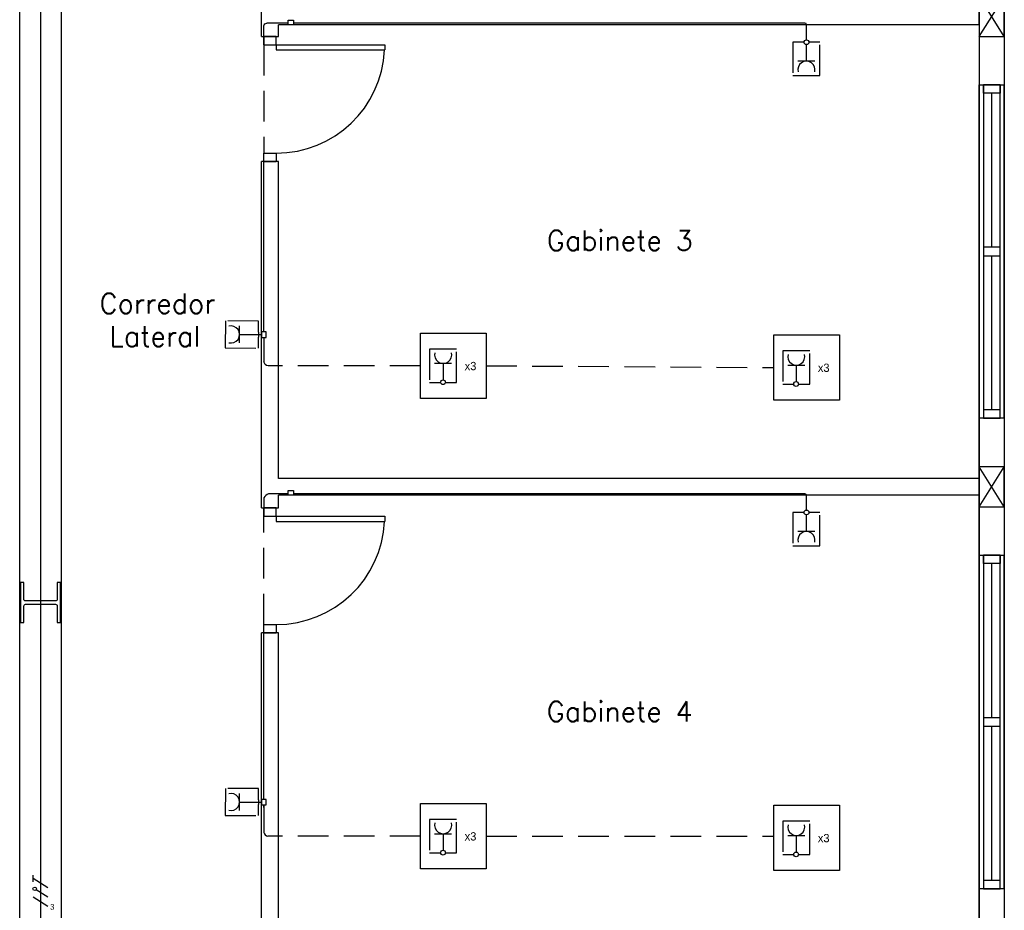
# Model space of a CAD drawing. Header units: millimetres. Extents: x -559 to 10735, y -2326 to 222.
# Tile 4 of 256: x -504 to -488, y 97 to 112. Entities that reach past the tile are written whole.
import ezdxf

# ---------------------------------------------------------------- set-up
doc = ezdxf.new("R2010")
doc.units = ezdxf.units.MM
doc.header["$LTSCALE"] = 4
doc.linetypes.add('HIDDEN2', pattern=[0.1875, 0.125, -0.0625])
for name, color, linetype in [('222', 22, 'Continuous'), ('Caminhos entre Quadros Eletricos', 2, 'Continuous'), ('Identificaçao de Comodos', 251, 'Continuous'), ('Planta Baixa', 251, 'Continuous')]:
    doc.layers.add(name, color=color, linetype=linetype)
doc.styles.add('ROMANS8', font='romans8', dxfattribs={"height": 0.2})

# ---------------------------------------------------------------- blocks, each defined once
blk = doc.blocks.new('AUW01D3S-flat-7-flat-1')
at = {"color": 9}
for p, q in [((-0.075, 0), (-0.075, 2)), ((0.075, 0), (0.075, 2))]:
    blk.add_line(p, q, dxfattribs=at)
blk = doc.blocks.new('AUD18D1S-flat-17-flat-1')
at = {"color": 9}
for p, q in [((-0.075, 2), (0.075, 2)), ((0.075, 0), (-0.075, 0))]:
    blk.add_line(p, q, dxfattribs=at)
blk = doc.blocks.new('AUD19D1S-flat-17-flat-1')
at = {"color": 9}
for p, q in [((0, 2), (0, 2)), ((0, 0), (0, 0))]:
    blk.add_line(p, q, dxfattribs=at)
blk = doc.blocks.new('AUD37D1S-flat-47-flat-1')
at = {"color": 9}
for p, q in [((-0.05, 0.05), (-0.05, 0)), ((0.05, 0.05), (-0.05, 0.05)), ((-0.05, 0), (0.05, 0)), ((0.05, 0), (0.05, 0.05))]:
    blk.add_line(p, q, dxfattribs=at)
at = {"color": 9, "oblique": 36.8699, "width": 1.25, "flags": 3}
for p in [(-0.05, 0.05), (0, 0.05), (0.05, 0.05)]:
    blk.add_attdef('JAMBPT', p, '', height=0.00632, rotation=153.43495, dxfattribs=at)
at = {"color": 9, "width": 0.5, "flags": 3}
for p in [(-0.05, 0.05), (0, 0.05)]:
    blk.add_attdef('JAMBPT', p, '', height=0.01, rotation=90, dxfattribs=at)
blk = doc.blocks.new('AUD37D1S-flat-46-flat-1')
at = {"color": 9}
for p, q in [((-0.05, 0), (0.05, 0)), ((-0.05, -0.05), (-0.05, 0)), ((0.05, 0), (0.05, -0.05)), ((0.05, -0.05), (-0.05, -0.05))]:
    blk.add_line(p, q, dxfattribs=at)
at = {"color": 9, "text_generation_flag": 4, "flags": 3}
for p, height, rotation, width in [((-0.05, -0.05), 0.00632, 206.56505, 1.25), ((-0.05, -0.05), 0.01, 270, 0.5), ((0, -0.05), 0.00632, 206.56505, 1.25), ((0, -0.05), 0.01, 270, 0.5), ((0.05, -0.05), 0.00632, 206.56505, 1.25)]:
    blk.add_attdef('JAMBPT', p, '', height=height, rotation=rotation, dxfattribs=dict(at, width=width))
blk = doc.blocks.new('AUD40D1S-flat-14-flat-1')
at = {"color": 9}
for p, q in [((-0.05, 1), (-0.05, -1)), ((0.05, 1), (-0.05, 1)), ((0.05, -1), (0.05, 1)), ((-0.05, -1), (0.05, -1))]:
    blk.add_line(p, q, dxfattribs=at)
blk = doc.blocks.new('AUD40D1S-flat-13-flat-1')
at = {"color": 9}
for p, q in [((-0.05, 1), (-0.05, -1)), ((0.05, 1), (-0.05, 1)), ((0.05, -1), (0.05, 1)), ((-0.05, -1), (0.05, -1))]:
    blk.add_line(p, q, dxfattribs=at)
blk = doc.blocks.new('AUD37D1S-flat-45-flat-1')
at = {"color": 9}
for p, q in [((-0.05, 0.05), (-0.05, 0)), ((0.05, 0.05), (-0.05, 0.05)), ((-0.05, 0), (0.05, 0)), ((0.05, 0), (0.05, 0.05))]:
    blk.add_line(p, q, dxfattribs=at)
at = {"color": 9, "oblique": 36.8699, "width": 1.25, "flags": 3}
for p in [(-0.05, 0.05), (0, 0.05), (0.05, 0.05)]:
    blk.add_attdef('JAMBPT', p, '', height=0.00632, rotation=153.43495, dxfattribs=at)
at = {"color": 9, "width": 0.5, "flags": 3}
for p in [(-0.05, 0.05), (0, 0.05)]:
    blk.add_attdef('JAMBPT', p, '', height=0.01, rotation=90, dxfattribs=at)
blk = doc.blocks.new('AUW01D1S-flat-18-flat-1')
at = {"color": 9}
blk.add_line((0, -0.4625), (0, 0.4625), dxfattribs=at)
blk = doc.blocks.new('AUW01D1S-flat-17-flat-1')
at = {"color": 9}
blk.add_line((0, -0.4625), (0, 0.4625), dxfattribs=at)
blk = doc.blocks.new('AUD18D1S-flat-3-flat-1')
at = {"color": 9}
for p, q in [((-0.05, 0), (0.05, 0)), ((0.05, -0.75), (-0.05, -0.75))]:
    blk.add_line(p, q, dxfattribs=at)
blk = doc.blocks.new('AUD19D1S-flat-3-flat-1')
at = {"color": 9}
for p, q in [((0, 0), (0, 0)), ((0, -0.75), (0, -0.75))]:
    blk.add_line(p, q, dxfattribs=at)
blk = doc.blocks.new('AUD37D1S-flat-8-flat-1')
at = {"color": 9}
for p, q in [((0.0375, 0), (-0.0375, 0)), ((-0.0375, 0), (-0.0375, -0.05)), ((0.0375, -0.05), (0.0375, 0)), ((-0.0375, -0.05), (0.0375, -0.05))]:
    blk.add_line(p, q, dxfattribs=at)
at = {"color": 9, "oblique": 22.61986, "width": 1.083333, "flags": 3}
for p in [(-0.0375, -0.05), (0, -0.05), (0.0375, -0.05)]:
    blk.add_attdef('JAMBPT', p, '', height=0.00588, rotation=326.30993, dxfattribs=at)
at = {"color": 9, "width": 0.666667, "flags": 3}
for p in [(0, -0.05), (0.0375, -0.05)]:
    blk.add_attdef('JAMBPT', p, '', height=0.0075, rotation=270, dxfattribs=at)
blk = doc.blocks.new('AUD37D1S-flat-7-flat-1')
at = {"color": 9}
for p, q in [((-0.0375, 0.05), (0.0375, 0.05)), ((-0.0375, 0), (-0.0375, 0.05)), ((0.0375, 0), (-0.0375, 0)), ((0.0375, 0.05), (0.0375, 0))]:
    blk.add_line(p, q, dxfattribs=at)
at = {"color": 9, "text_generation_flag": 4, "flags": 3}
for p, height, rotation, width in [((-0.0375, 0.05), 0.00588, 33.69007, 1.083333), ((0, 0.05), 0.0075, 90, 0.666667), ((0, 0.05), 0.00588, 33.69007, 1.083333), ((0.0375, 0.05), 0.0075, 90, 0.666667), ((0.0375, 0.05), 0.00588, 33.69007, 1.083333)]:
    blk.add_attdef('JAMBPT', p, '', height=height, rotation=rotation, dxfattribs=dict(at, width=width))
blk = doc.blocks.new('AUD41D1S-flat-3-flat-1')
at = {"color": 9}
for p, q in [((0.0375, 0.375), (-0.0375, 0.375)), ((-0.0375, -0.375), (0.0375, -0.375))]:
    blk.add_line(p, q, dxfattribs=at)
blk = doc.blocks.new('AUD29D1S-flat-7-flat-1')
at = {"color": 9}
for p, q in [((0, 0.325), (0, 0.2934)), ((0, 0.325), (0.65, 0.325)), ((0.65, 0.325), (0.65, 0.2934)), ((0, 0.2934), (0.65, 0.2934))]:
    blk.add_line(p, q, dxfattribs=at)
blk.add_ellipse((0, 0.325), major_axis=(0.4596, 0.4596), ratio=1, start_param=3.926991, end_param=5.449157, dxfattribs=at)
blk = doc.blocks.new('AUD18D1S-flat-2-flat-1')
at = {"color": 9}
for p, q in [((-0.05, 0), (0.05, 0)), ((0.05, -0.75), (-0.05, -0.75))]:
    blk.add_line(p, q, dxfattribs=at)
blk = doc.blocks.new('AUD19D1S-flat-2-flat-1')
at = {"color": 9}
for p, q in [((0, 0), (0, 0)), ((0, -0.75), (0, -0.75))]:
    blk.add_line(p, q, dxfattribs=at)
blk = doc.blocks.new('AUD37D1S-flat-6-flat-1')
at = {"color": 9}
for p, q in [((0.0375, 0), (-0.0375, 0)), ((-0.0375, 0), (-0.0375, -0.05)), ((0.0375, -0.05), (0.0375, 0)), ((-0.0375, -0.05), (0.0375, -0.05))]:
    blk.add_line(p, q, dxfattribs=at)
at = {"color": 9, "oblique": 22.61986, "width": 1.083333, "flags": 3}
for p in [(-0.0375, -0.05), (0, -0.05), (0.0375, -0.05)]:
    blk.add_attdef('JAMBPT', p, '', height=0.00588, rotation=326.30993, dxfattribs=at)
at = {"color": 9, "width": 0.666667, "flags": 3}
for p in [(0, -0.05), (0.0375, -0.05)]:
    blk.add_attdef('JAMBPT', p, '', height=0.0075, rotation=270, dxfattribs=at)
blk = doc.blocks.new('AUD37D1S-flat-5-flat-1')
at = {"color": 9}
for p, q in [((-0.0375, 0.05), (0.0375, 0.05)), ((-0.0375, 0), (-0.0375, 0.05)), ((0.0375, 0), (-0.0375, 0)), ((0.0375, 0.05), (0.0375, 0))]:
    blk.add_line(p, q, dxfattribs=at)
at = {"color": 9, "text_generation_flag": 4, "flags": 3}
for p, height, rotation, width in [((-0.0375, 0.05), 0.00588, 33.69007, 1.083333), ((0, 0.05), 0.0075, 90, 0.666667), ((0, 0.05), 0.00588, 33.69007, 1.083333), ((0.0375, 0.05), 0.0075, 90, 0.666667), ((0.0375, 0.05), 0.00588, 33.69007, 1.083333)]:
    blk.add_attdef('JAMBPT', p, '', height=height, rotation=rotation, dxfattribs=dict(at, width=width))
blk = doc.blocks.new('AUD41D1S-flat-2-flat-1')
at = {"color": 9}
for p, q in [((0.0375, 0.375), (-0.0375, 0.375)), ((-0.0375, -0.375), (0.0375, -0.375))]:
    blk.add_line(p, q, dxfattribs=at)
blk = doc.blocks.new('AUD29D1S-flat-6-flat-1')
at = {"color": 9}
for p, q in [((0, 0.325), (0, 0.2934)), ((0, 0.325), (0.65, 0.325)), ((0.65, 0.325), (0.65, 0.2934)), ((0, 0.2934), (0.65, 0.2934))]:
    blk.add_line(p, q, dxfattribs=at)
blk.add_ellipse((0, 0.325), major_axis=(0.4596, 0.4596), ratio=1, start_param=3.926991, end_param=5.449157, dxfattribs=at)
blk = doc.blocks.new('AUW01D3S-flat-6-flat-1')
at = {"color": 9}
for p, q in [((-0.075, 0), (-0.075, 2)), ((0.075, 0), (0.075, 2))]:
    blk.add_line(p, q, dxfattribs=at)
blk = doc.blocks.new('AUD18D1S-flat-16-flat-1')
at = {"color": 9}
for p, q in [((-0.075, 2), (0.075, 2)), ((0.075, 0), (-0.075, 0))]:
    blk.add_line(p, q, dxfattribs=at)
blk = doc.blocks.new('AUD37D1S-flat-44-flat-1')
at = {"color": 9}
for p, q in [((-0.05, 0.05), (-0.05, 0)), ((0.05, 0.05), (-0.05, 0.05)), ((-0.05, 0), (0.05, 0)), ((0.05, 0), (0.05, 0.05))]:
    blk.add_line(p, q, dxfattribs=at)
at = {"color": 9, "oblique": 36.8699, "width": 1.25, "flags": 3}
for p in [(-0.05, 0.05), (0, 0.05), (0.05, 0.05)]:
    blk.add_attdef('JAMBPT', p, '', height=0.00632, rotation=153.43495, dxfattribs=at)
at = {"color": 9, "width": 0.5, "flags": 3}
for p in [(-0.05, 0.05), (0, 0.05)]:
    blk.add_attdef('JAMBPT', p, '', height=0.01, rotation=90, dxfattribs=at)
blk = doc.blocks.new('AUD37D1S-flat-43-flat-1')
at = {"color": 9}
for p, q in [((-0.05, 0), (0.05, 0)), ((-0.05, -0.05), (-0.05, 0)), ((0.05, 0), (0.05, -0.05)), ((0.05, -0.05), (-0.05, -0.05))]:
    blk.add_line(p, q, dxfattribs=at)
at = {"color": 9, "text_generation_flag": 4, "flags": 3}
for p, height, rotation, width in [((-0.05, -0.05), 0.00632, 206.56505, 1.25), ((-0.05, -0.05), 0.01, 270, 0.5), ((0, -0.05), 0.00632, 206.56505, 1.25), ((0, -0.05), 0.01, 270, 0.5), ((0.05, -0.05), 0.00632, 206.56505, 1.25)]:
    blk.add_attdef('JAMBPT', p, '', height=height, rotation=rotation, dxfattribs=dict(at, width=width))
blk = doc.blocks.new('AUD40D1S-flat-12-flat-1')
at = {"color": 9}
for p, q in [((-0.05, 1), (-0.05, -1)), ((0.05, 1), (-0.05, 1)), ((0.05, -1), (0.05, 1)), ((-0.05, -1), (0.05, -1))]:
    blk.add_line(p, q, dxfattribs=at)
blk = doc.blocks.new('AUD40D1S-flat-11-flat-1')
at = {"color": 9}
for p, q in [((-0.05, 1), (-0.05, -1)), ((0.05, 1), (-0.05, 1)), ((0.05, -1), (0.05, 1)), ((-0.05, -1), (0.05, -1))]:
    blk.add_line(p, q, dxfattribs=at)
blk = doc.blocks.new('AUD37D1S-flat-42-flat-1')
at = {"color": 9}
for p, q in [((-0.05, 0.05), (-0.05, 0)), ((0.05, 0.05), (-0.05, 0.05)), ((-0.05, 0), (0.05, 0)), ((0.05, 0), (0.05, 0.05))]:
    blk.add_line(p, q, dxfattribs=at)
at = {"color": 9, "oblique": 36.8699, "width": 1.25, "flags": 3}
for p in [(-0.05, 0.05), (0, 0.05), (0.05, 0.05)]:
    blk.add_attdef('JAMBPT', p, '', height=0.00632, rotation=153.43495, dxfattribs=at)
at = {"color": 9, "width": 0.5, "flags": 3}
for p in [(-0.05, 0.05), (0, 0.05)]:
    blk.add_attdef('JAMBPT', p, '', height=0.01, rotation=90, dxfattribs=at)
blk = doc.blocks.new('AUW01D1S-flat-16-flat-1')
at = {"color": 9}
blk.add_line((0, -0.4625), (0, 0.4625), dxfattribs=at)
blk = doc.blocks.new('AUW01D1S-flat-15-flat-1')
at = {"color": 9}
blk.add_line((0, -0.4625), (0, 0.4625), dxfattribs=at)

msp = doc.modelspace()

# ---------------------------------------------------------------- linework, layer by layer
at = {"layer": '222'}
for p, q in [((-499.594, 111.185), (-499.594, 111.494)), ((-499.198, 111.536), (-499.546, 111.536)), ((-490.78, 111.536), (-499.11, 111.536)), ((-490.753, 111.264), (-490.753, 111.511)), ((-490.755, 110.916), (-490.755, 111.187)), ((-490.715, 111.227), (-490.714, 111.227)), ((-490.617, 110.916), (-490.893, 110.916)), ((-499.594, 106.503), (-499.594, 109.418)), ((-499.992, 106.323), (-499.991, 106.6)), ((-499.991, 106.462), (-499.721, 106.459)), ((-499.721, 106.459), (-499.644, 106.459)), ((-499.681, 106.497), (-499.681, 106.42)), ((-499.644, 106.459), (-499.631, 106.459)), ((-499.594, 106.414), (-499.594, 106.016)), ((-499.359, 105.951), (-499.527, 105.951)), ((-496.813, 105.991), (-496.536, 105.991)), ((-496.674, 105.991), (-496.674, 105.72)), ((-491.059, 105.963), (-490.783, 105.963)), ((-490.921, 105.963), (-490.921, 105.692)), ((-499.594, 103.797), (-499.594, 103.635)), ((-499.198, 103.865), (-499.519, 103.865)), ((-499.035, 103.865), (-499.11, 103.865)), ((-490.78, 103.865), (-499.035, 103.865)), ((-490.753, 103.814), (-490.753, 103.844)), ((-490.753, 103.598), (-490.753, 103.814)), ((-490.755, 103.519), (-490.755, 103.521)), ((-490.755, 103.249), (-490.755, 103.519)), ((-490.714, 103.56), (-490.715, 103.56)), ((-490.617, 103.249), (-490.893, 103.249)), ((-499.594, 98.88), (-499.594, 101.732)), ((-499.992, 98.701), (-499.991, 98.978)), ((-499.991, 98.839), (-499.721, 98.839)), ((-499.721, 98.839), (-499.644, 98.836)), ((-499.681, 98.875), (-499.681, 98.798)), ((-499.644, 98.836), (-499.631, 98.836)), ((-499.594, 98.752), (-499.594, 98.792)), ((-499.594, 98.792), (-499.594, 98.343)), ((-499.359, 98.284), (-499.532, 98.284)), ((-496.813, 98.323), (-496.536, 98.323)), ((-496.674, 98.323), (-496.674, 98.053)), ((-491.059, 98.295), (-490.783, 98.295)), ((-490.921, 98.295), (-490.921, 98.025))]:
    msp.add_line(p, q, dxfattribs=at)
at = {"layer": '222', "linetype": 'HIDDEN2'}
for p, q in [((-499.594, 111.185), (-499.594, 109.418)), ((-497.041, 105.951), (-499.359, 105.951)), ((-495.972, 105.951), (-491.287, 105.923)), ((-499.594, 101.732), (-499.594, 103.635)), ((-497.041, 98.284), (-499.359, 98.284)), ((-495.972, 98.284), (-491.287, 98.284))]:
    msp.add_line(p, q, dxfattribs=at)
at = {"layer": '222'}
for points in [[(-499.594, 111.494, -0.372719), (-499.546, 111.536, 0.853964)], [(-490.753, 111.511, 0.348521), (-490.78, 111.536, 2.178223)], [(-499.527, 105.951, -0.375338), (-499.594, 106.016, 0.145301)], [(-499.519, 103.865, 0.209005), (-499.594, 103.797, 0.038662)], [(-490.753, 103.844, 0.326255), (-490.78, 103.865, 0.71633)], [(-499.594, 98.343, 0.345534), (-499.532, 98.284, 0.345534)]]:
    msp.add_lwpolyline(points, format="xyb", dxfattribs=at)
for points in [[(-499.198, 111.585), (-499.11, 111.585), (-499.11, 111.511), (-499.198, 111.511)], [(-499.557, 106.414), (-499.557, 106.503), (-499.631, 106.503), (-499.631, 106.414)], [(-495.972, 105.417), (-497.041, 105.417), (-497.041, 106.485), (-495.972, 106.485)], [(-490.219, 105.389), (-491.287, 105.389), (-491.287, 106.457), (-490.219, 106.457)], [(-499.198, 103.917), (-499.11, 103.917), (-499.11, 103.844), (-499.198, 103.844)], [(-499.558, 98.792), (-499.558, 98.88), (-499.631, 98.88), (-499.631, 98.792)], [(-495.972, 97.749), (-497.041, 97.749), (-497.041, 98.818), (-495.972, 98.818)], [(-490.219, 97.721), (-491.287, 97.721), (-491.287, 98.79), (-490.219, 98.79)]]:
    msp.add_lwpolyline(points, close=True, dxfattribs=at)
at = {"layer": '222', "linetype": 'HIDDEN2'}
for points in [[(-490.792, 111.227), (-490.975, 111.227), (-490.975, 110.685), (-490.535, 110.685), (-490.535, 111.227), (-490.714, 111.227)], [(-499.681, 106.497), (-499.68, 106.681), (-500.222, 106.683), (-500.224, 106.242), (-499.681, 106.24), (-499.681, 106.42)], [(-496.638, 105.68), (-496.454, 105.68), (-496.454, 106.222), (-496.895, 106.222), (-496.895, 105.68), (-496.715, 105.68)], [(-490.885, 105.652), (-490.701, 105.652), (-490.701, 106.194), (-491.141, 106.194), (-491.141, 105.652), (-490.962, 105.652)], [(-490.792, 103.56), (-490.975, 103.56), (-490.975, 103.017), (-490.535, 103.017), (-490.535, 103.56), (-490.714, 103.56)], [(-499.681, 98.875), (-499.68, 99.059), (-500.222, 99.06), (-500.224, 98.62), (-499.681, 98.618), (-499.681, 98.798)], [(-496.638, 98.012), (-496.454, 98.012), (-496.454, 98.555), (-496.895, 98.555), (-496.895, 98.012), (-496.715, 98.012)], [(-490.885, 97.984), (-490.701, 97.984), (-490.701, 98.527), (-491.141, 98.527), (-491.141, 97.984), (-490.962, 97.984)]]:
    msp.add_lwpolyline(points, dxfattribs=at)
at = {"layer": '222'}
for centre in [(-490.754, 111.225), (-496.676, 105.682), (-490.923, 105.654), (-490.754, 103.56), (-496.676, 98.014), (-490.923, 97.986)]:
    msp.add_circle(centre, 0.0385, dxfattribs=at)
for centre, start, end in [((-490.755, 110.778), 345.083, 194.917), ((-500.13, 106.462), 254.9188, 104.7527), ((-496.674, 106.129), 165.083, 14.917), ((-490.921, 106.101), 165.083, 14.917), ((-490.755, 103.11), 345.083, 194.917), ((-500.13, 98.84), 254.9188, 104.7527), ((-496.674, 98.462), 165.083, 14.917), ((-490.921, 98.434), 165.083, 14.917)]:
    msp.add_arc(centre, 0.139, start, end, dxfattribs=at)
at = {"layer": 'Caminhos entre Quadros Eletricos'}
for p, q in [((-503.233, 142.535), (-503.233, 95.79)), ((-503.353, 97.541), (-503.353, 97.645)), ((-503.114, 97.44), (-503.353, 97.593)), ((-503.352, 97.44), (-503.353, 97.44)), ((-503.114, 97.287), (-503.304, 97.409)), ((-503.114, 97.135), (-503.353, 97.287))]:
    msp.add_line(p, q, dxfattribs=at)
msp.add_circle((-503.328, 97.425), 0.0286, dxfattribs=at)
at = {"layer": 'Planta Baixa'}
for p, q in [((-503.573, 88.156), (-503.573, 120.579)), ((-502.893, 94.001), (-502.893, 120.579)), ((-499.631, 111.321), (-499.631, 116.764)), ((-487.939, 112.966), (-487.939, 107.528)), ((-487.531, 112.966), (-487.531, 107.528)), ((-487.531, 111.321), (-487.939, 111.974)), ((-487.939, 111.321), (-487.531, 111.974)), ((-487.939, 111.511), (-487.939, 111.783)), ((-487.939, 111.511), (-499.359, 111.511)), ((-499.359, 111.321), (-499.359, 111.511)), ((-487.939, 111.511), (-487.939, 104.116)), ((-499.631, 103.635), (-499.631, 109.282)), ((-499.359, 104.116), (-499.359, 109.282)), ((-487.939, 104.116), (-487.939, 107.528)), ((-487.531, 107.528), (-487.531, 102.09)), ((-487.531, 103.654), (-487.939, 104.306)), ((-487.939, 103.654), (-487.531, 104.306)), ((-487.939, 104.116), (-499.359, 104.116)), ((-487.939, 103.844), (-487.939, 104.116)), ((-487.939, 103.844), (-499.359, 103.844)), ((-499.359, 103.635), (-499.359, 103.844)), ((-487.939, 103.844), (-487.939, 102.09)), ((-487.939, 96.448), (-487.939, 103.844)), ((-487.939, 102.09), (-487.939, 96.448)), ((-487.531, 102.09), (-487.531, 96.176)), ((-499.631, 96.077), (-499.631, 101.596)), ((-499.359, 96.448), (-499.359, 101.596))]:
    msp.add_line(p, q, dxfattribs=at)
for points in [[(-487.939, 111.321), (-487.531, 111.321), (-487.531, 111.974), (-487.939, 111.974)], [(-487.939, 103.654), (-487.531, 103.654), (-487.531, 104.306), (-487.939, 104.306)]]:
    msp.add_lwpolyline(points, close=True, dxfattribs=at)
msp.add_lwpolyline([(-503.56, 101.764), (-503.505, 101.764), (-503.505, 102.036, -0.414214), (-503.478, 102.063), (-502.989, 102.063, -0.414214), (-502.961, 102.036), (-502.961, 101.764), (-502.907, 101.764), (-502.907, 102.416), (-502.961, 102.416), (-502.961, 102.145, -0.414214), (-502.989, 102.117), (-503.478, 102.117, -0.414214), (-503.505, 102.145), (-503.505, 102.416), (-503.56, 102.416)], format="xyb", close=True, dxfattribs=at)

# ---------------------------------------------------------------- block references
at = {"layer": 'Planta Baixa', "xscale": 2.718962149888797, "yscale": 2.718962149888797, "zscale": 2.718962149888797}
for name, p in [('AUD18D1S-flat-3-flat-1', (-499.495, 111.321)), ('AUD37D1S-flat-8-flat-1', (-499.495, 111.321)), ('AUD41D1S-flat-3-flat-1', (-499.495, 110.301)), ('AUD19D1S-flat-3-flat-1', (-499.495, 111.321)), ('AUD29D1S-flat-7-flat-1', (-499.393, 110.301)), ('AUW01D3S-flat-6-flat-1', (-487.735, 105.095)), ('AUD18D1S-flat-16-flat-1', (-487.735, 105.095)), ('AUD37D1S-flat-43-flat-1', (-487.735, 110.533)), ('AUD40D1S-flat-12-flat-1', (-487.735, 107.814)), ('AUD40D1S-flat-11-flat-1', (-487.735, 107.814)), ('AUW01D1S-flat-15-flat-1', (-487.735, 109.139)), ('AUD37D1S-flat-7-flat-1', (-499.495, 109.282)), ('AUD37D1S-flat-42-flat-1', (-487.735, 107.746)), ('AUW01D1S-flat-16-flat-1', (-487.735, 106.488)), ('AUD37D1S-flat-44-flat-1', (-487.735, 105.095)), ('AUD18D1S-flat-2-flat-1', (-499.495, 103.635)), ('AUD37D1S-flat-6-flat-1', (-499.495, 103.635)), ('AUD41D1S-flat-2-flat-1', (-499.495, 102.616)), ('AUD19D1S-flat-2-flat-1', (-499.495, 103.635)), ('AUD29D1S-flat-6-flat-1', (-499.393, 102.616)), ('AUW01D3S-flat-7-flat-1', (-487.735, 97.427)), ('AUD18D1S-flat-17-flat-1', (-487.735, 97.427)), ('AUD37D1S-flat-46-flat-1', (-487.735, 102.865)), ('AUD40D1S-flat-14-flat-1', (-487.735, 100.146)), ('AUD40D1S-flat-13-flat-1', (-487.735, 100.146)), ('AUD19D1S-flat-17-flat-1', (-487.735, 97.427)), ('AUW01D1S-flat-17-flat-1', (-487.735, 101.472)), ('AUD37D1S-flat-5-flat-1', (-499.495, 101.596)), ('AUD37D1S-flat-45-flat-1', (-487.735, 100.078)), ('AUW01D1S-flat-18-flat-1', (-487.735, 98.821)), ('AUD37D1S-flat-47-flat-1', (-487.735, 97.427))]:
    msp.add_blockref(name, p, dxfattribs=at)

# ---------------------------------------------------------------- texts
at = {"layer": '222', "char_height": 0.1347, "attachment_point": 1}
for insert in [(-496.323, 106.014), (-490.569, 105.986), (-496.323, 98.347), (-490.569, 98.319)]:
    msp.add_mtext_dynamic_manual_height_columns('x3', width=0.35531, gutter_width=0.673, heights=[0], dxfattribs=dict(at, insert=insert))
at = {"layer": 'Caminhos entre Quadros Eletricos', "insert": (-503.078, 97.178), "char_height": 0.0946, "attachment_point": 1}
msp.add_mtext_dynamic_manual_height_columns('3', width=0.19595, gutter_width=0.473, heights=[0], dxfattribs=at)
at = {"layer": 'Identificaçao de Comodos', "style": 'ROMANS8'}
for s, p in [('Gabinete 3', (-494.984, 107.831)), ('Corredor', (-502.272, 106.803)), ('Lateral', (-502.114, 106.268)), ('Gabinete 4', (-494.986, 100.151))]:
    msp.add_text(s, height=0.3263, dxfattribs=at).set_placement(p)

doc.saveas('drawing.dxf')
